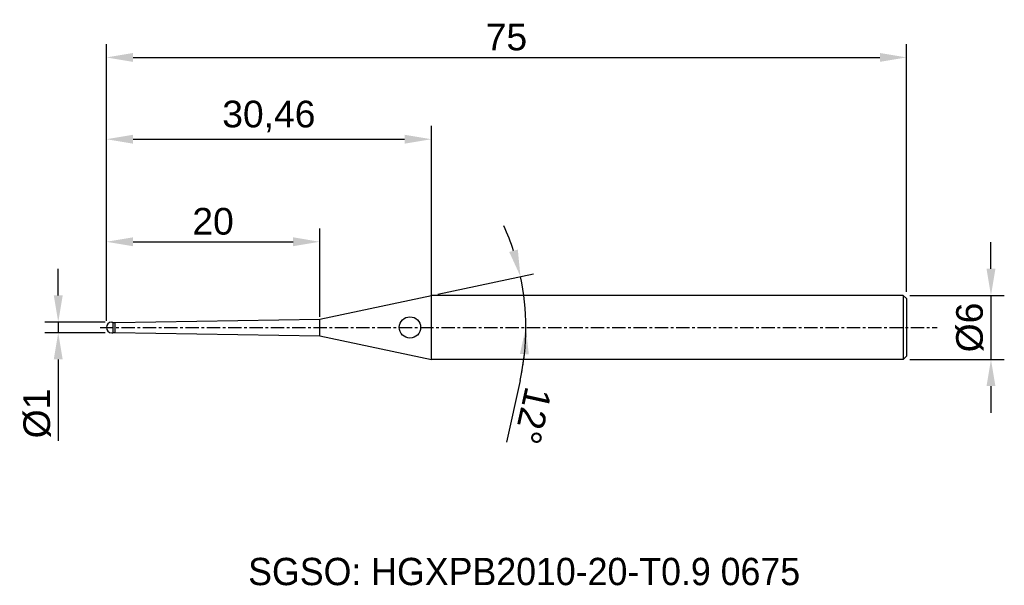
# Model space of a CAD drawing. Header units: millimetres. Extents: x 7885.8 to 7978.1, y 6079.1 to 6132.1.
import ezdxf
from ezdxf.enums import TextEntityAlignment as Align

# ---------------------------------------------------------------- set-up
doc = ezdxf.new("R2010")
doc.units = ezdxf.units.MM
doc.linetypes.add('CENTER', pattern=[2, 1.25, -0.25, 0.25, -0.25])
for name, color, linetype, lineweight in [('1', 4, 'Continuous', 25), ('SK1', 4, 'Continuous', 25), ('SK4', 2, 'Continuous', 25), ('SK6', 5, 'Continuous', 25)]:
    doc.layers.add(name, color=color, linetype=linetype, lineweight=lineweight)
doc.styles.add('MS PGothic', font='txt')
doc.styles.get("Standard").update_dxf_attribs({"font": 'arial.ttf'})
doc.dimstyles.new('ISO-25', dxfattribs={"dimtxt": 2.5, "dimasz": 2.5, "dimexe": 1.25, "dimexo": 0.625, "dimtad": 1, "dimtxsty": 'Standard', "dimcen": 2.5, "dimadec": 0, "dimazin": 0, "dimtfac": 1, "dimtmove": 0, "dimatfit": 3, "dimfxl": 1, "dimarcsym": 0})

# ---------------------------------------------------------------- blocks, each defined once
blk = doc.blocks.new('*D27')
at = {"color": 0, "linetype": 'ByBlock', "lineweight": -2, "transparency": 16777216}
for p, q in [((7976.829, 6108.788), (7976.829, 6111.288)), ((7969.237, 6106.288), (7978.079, 6106.288)), ((7976.829, 6106.288), (7976.829, 6100.288)), ((7969.237, 6100.288), (7978.079, 6100.288)), ((7976.829, 6097.788), (7976.829, 6095.288))]:
    blk.add_line(p, q, dxfattribs=at)
at = {"color": 0, "linetype": 'ByBlock', "transparency": 16777216}
for points in [[(7976.412, 6108.788), (7977.246, 6108.788), (7976.829, 6106.288)], [(7976.412, 6097.788), (7977.246, 6097.788), (7976.829, 6100.288)]]:
    blk.add_solid(points, dxfattribs=at)
at = {"layer": 'Defpoints', "color": 0, "linetype": 'ByBlock', "transparency": 16777216}
for p in [(7968.612, 6106.288), (7968.612, 6100.288), (7976.829, 6100.288)]:
    blk.add_point(p, dxfattribs=at)
at = {"color": 0, "linetype": 'ByBlock', "transparency": 16777216, "insert": (7974.858, 6103.288), "char_height": 2.5, "attachment_point": 5, "rotation": 90}
blk.add_mtext('{\\fArial|b0|i0|c134|p34;%%C}6', dxfattribs=at)
blk = doc.blocks.new('*D28')
at = {"color": 0, "linetype": 'ByBlock', "lineweight": -2, "transparency": 16777216}
for p, q in [((7889.399, 6106.288), (7889.399, 6108.788)), ((7893.787, 6103.788), (7888.149, 6103.788)), ((7889.399, 6103.788), (7889.399, 6102.788)), ((7893.787, 6102.788), (7888.149, 6102.788)), ((7889.399, 6100.288), (7889.399, 6092.662))]:
    blk.add_line(p, q, dxfattribs=at)
at = {"color": 0, "linetype": 'ByBlock', "transparency": 16777216}
for points in [[(7888.982, 6106.288), (7889.816, 6106.288), (7889.399, 6103.788)], [(7888.982, 6100.288), (7889.816, 6100.288), (7889.399, 6102.788)]]:
    blk.add_solid(points, dxfattribs=at)
at = {"layer": 'Defpoints', "color": 0, "linetype": 'ByBlock', "transparency": 16777216}
for p in [(7894.412, 6103.788), (7889.399, 6102.788), (7894.412, 6102.788)]:
    blk.add_point(p, dxfattribs=at)
at = {"color": 0, "linetype": 'ByBlock', "transparency": 16777216, "insert": (7887.428, 6095.225), "char_height": 2.5, "attachment_point": 5, "rotation": 90}
blk.add_mtext('{\\fArial|b0|i0|c134|p34;%%C}1', dxfattribs=at)
blk = doc.blocks.new('*D30')
at = {"color": 0, "linetype": 'ByBlock', "lineweight": -2, "transparency": 16777216}
for p, q in [((7893.912, 6103.913), (7893.912, 6112.571)), ((7913.912, 6104.277), (7913.912, 6112.571)), ((7896.412, 6111.321), (7911.412, 6111.321))]:
    blk.add_line(p, q, dxfattribs=at)
at = {"color": 0, "linetype": 'ByBlock', "transparency": 16777216}
for points in [[(7896.412, 6111.738), (7896.412, 6110.905), (7893.912, 6111.321)], [(7911.412, 6111.738), (7911.412, 6110.905), (7913.912, 6111.321)]]:
    blk.add_solid(points, dxfattribs=at)
at = {"layer": 'Defpoints', "color": 0, "linetype": 'ByBlock', "transparency": 16777216}
for p in [(7913.912, 6111.321), (7893.912, 6103.288), (7913.912, 6103.652)]:
    blk.add_point(p, dxfattribs=at)
at = {"color": 0, "linetype": 'ByBlock', "transparency": 16777216, "insert": (7903.912, 6113.223), "char_height": 2.5, "attachment_point": 5}
blk.add_mtext('20', dxfattribs=at)
blk = doc.blocks.new('*D31')
at = {"color": 0, "linetype": 'ByBlock', "lineweight": -2, "transparency": 16777216}
for p, q in [((7893.912, 6103.913), (7893.912, 6122.183)), ((7924.372, 6105.913), (7924.372, 6122.183)), ((7896.412, 6120.933), (7921.872, 6120.933))]:
    blk.add_line(p, q, dxfattribs=at)
at = {"color": 0, "linetype": 'ByBlock', "transparency": 16777216}
for points in [[(7896.412, 6121.35), (7896.412, 6120.517), (7893.912, 6120.933)], [(7921.872, 6121.35), (7921.872, 6120.517), (7924.372, 6120.933)]]:
    blk.add_solid(points, dxfattribs=at)
at = {"layer": 'Defpoints', "color": 0, "linetype": 'ByBlock', "transparency": 16777216}
for p in [(7924.372, 6120.933), (7924.372, 6105.288), (7893.912, 6103.288)]:
    blk.add_point(p, dxfattribs=at)
at = {"color": 0, "linetype": 'ByBlock', "transparency": 16777216, "insert": (7909.142, 6123.061), "char_height": 2.5, "attachment_point": 5}
blk.add_mtext('30,46', dxfattribs=at)
blk = doc.blocks.new('*D32')
at = {"color": 0, "linetype": 'ByBlock', "lineweight": -2, "transparency": 16777216}
for p, q in [((7893.912, 6103.913), (7893.912, 6129.848)), ((7968.912, 6106.613), (7968.912, 6129.848)), ((7896.412, 6128.598), (7966.412, 6128.598))]:
    blk.add_line(p, q, dxfattribs=at)
at = {"color": 0, "linetype": 'ByBlock', "transparency": 16777216}
for points in [[(7896.412, 6129.014), (7896.412, 6128.181), (7893.912, 6128.598)], [(7966.412, 6129.014), (7966.412, 6128.181), (7968.912, 6128.598)]]:
    blk.add_solid(points, dxfattribs=at)
at = {"layer": 'Defpoints', "color": 0, "linetype": 'ByBlock', "transparency": 16777216}
for p in [(7968.912, 6128.598), (7968.912, 6105.988), (7893.912, 6103.288)]:
    blk.add_point(p, dxfattribs=at)
at = {"color": 0, "linetype": 'ByBlock', "transparency": 16777216, "insert": (7931.412, 6130.494), "char_height": 2.5, "attachment_point": 5}
blk.add_mtext('75', dxfattribs=at)
blk = doc.blocks.new('*D48')
at = {"color": 0, "linetype": 'ByBlock', "lineweight": -2, "transparency": 16777216}
for p, q in [((7924.983, 6106.418), (7933.951, 6108.324)), ((7932.686, 6098.318), (7931.405, 6092.539))]:
    blk.add_line(p, q, dxfattribs=at)
for start, end in [(18.23851, 24.47701), (0, 12), (347.5044, 0), (347.52299, 353.76149)]:
    blk.add_arc((7910.258, 6103.288), 22.972, start, end, dxfattribs=at)
at = {"color": 0, "linetype": 'ByBlock', "transparency": 16777216}
for points in [[(7932.478, 6110.586), (7931.673, 6110.369), (7932.728, 6108.064)], [(7932.678, 6100.815), (7933.51, 6100.769), (7933.23, 6103.288)]]:
    blk.add_solid(points, dxfattribs=at)
at = {"layer": 'Defpoints', "color": 0, "linetype": 'ByBlock', "transparency": 16777216}
for p in [(7924.372, 6106.288), (7933.006, 6106.485), (7893.331, 6103.288), (7913.912, 6104.065), (7971.773, 6103.288)]:
    blk.add_point(p, dxfattribs=at)
at = {"color": 0, "linetype": 'ByBlock', "transparency": 16777216, "insert": (7933.881, 6095.022), "char_height": 2.5, "attachment_point": 5, "rotation": 257.5044}
blk.add_mtext('12°', dxfattribs=at)

msp = doc.modelspace()

# ---------------------------------------------------------------- linework, layer by layer
at = {"color": 4, "linetype": 'ByBlock'}
for p, q in [((7924.372, 6100.288), (7924.372, 6106.288)), ((7894.712, 6103.763), (7913.912, 6104.065)), ((7913.912, 6102.512), (7913.912, 6104.065)), ((7894.712, 6102.813), (7913.912, 6102.512))]:
    msp.add_line(p, q, dxfattribs=at)
at = {"layer": '1', "color": 4, "linetype": 'Continuous'}
msp.add_circle((7922.37, 6103.288), 1, dxfattribs=at)
at = {"layer": 'SK1', "color": 4, "linetype": 'Continuous'}
for p, q in [((7913.912, 6104.065), (7924.372, 6106.288)), ((7913.912, 6102.512), (7924.372, 6100.288))]:
    msp.add_line(p, q, dxfattribs=at)
at = {"layer": 'SK1', "linetype": 'Continuous'}
for p, q in [((7968.612, 6106.288), (7924.372, 6106.288)), ((7968.612, 6106.288), (7968.912, 6105.988)), ((7968.612, 6106.288), (7968.612, 6100.288)), ((7968.912, 6105.988), (7968.912, 6100.588)), ((7894.412, 6103.788), (7894.512, 6103.788)), ((7894.512, 6103.788), (7894.512, 6102.813)), ((7894.512, 6103.763), (7894.712, 6103.763)), ((7894.712, 6103.763), (7894.712, 6102.813)), ((7894.412, 6102.788), (7894.512, 6102.788)), ((7894.512, 6102.788), (7894.512, 6102.813)), ((7894.512, 6102.813), (7894.712, 6102.813)), ((7968.912, 6100.588), (7968.612, 6100.288)), ((7968.612, 6100.288), (7924.372, 6100.288))]:
    msp.add_line(p, q, dxfattribs=at)
for start, end in [(90, 180), (180, 270)]:
    msp.add_arc((7894.412, 6103.288), 0.5, start, end, dxfattribs=at)
at = {"layer": 'SK4', "linetype": 'CENTER'}
msp.add_line((7893.331, 6103.288), (7971.773, 6103.288), dxfattribs=at)

# ---------------------------------------------------------------- texts
at = {"layer": 'SK6', "color": 5, "linetype": 'Continuous', "style": 'MS PGothic'}
msp.add_text('SGSO: HGXPB2010-20-T0.9 0675', height=2.55961, dxfattribs=at).set_placement((7907.202, 6078.369), align=Align.BOTTOM_LEFT)

# ---------------------------------------------------------------- dimensions: what is measured, and where the dimension line sits
at = {"linetype": 'ByBlock'}
for base, p2, picture, middle in [((7968.912, 6128.598), (7968.912, 6105.988), '*D32', (7931.412, 6130.494)), ((7924.372, 6120.933), (7924.372, 6105.288), '*D31', (7909.142, 6123.061)), ((7913.912, 6111.321), (7913.912, 6103.652), '*D30', (7903.912, 6113.223))]:
    dim = msp.add_linear_dim(base=base, p1=(7893.912, 6103.288), p2=p2, dimstyle='ISO-25', dxfattribs=at)
    dim.commit()
    dim.dimension.update_dxf_attribs({"geometry": picture, "text_midpoint": middle})
dim = msp.add_angular_dim_2l(base=(7933.006, 6106.485), line1=((7893.331, 6103.288), (7971.773, 6103.288)), line2=((7913.912, 6104.065), (7924.372, 6106.288)), dimstyle='ISO-25', dxfattribs=at)
dim.commit()
dim.dimension.update_dxf_attribs({"geometry": '*D48', "text_midpoint": (7933.881, 6095.022)})
for base, p1, p2, picture, middle in [((7976.829, 6100.288), (7968.612, 6106.288), (7968.612, 6100.288), '*D27', (7974.858, 6103.288)), ((7889.399, 6102.788), (7894.412, 6103.788), (7894.412, 6102.788), '*D28', (7887.428, 6095.225))]:
    dim = msp.add_linear_dim(base=base, p1=p1, p2=p2, angle=90, text='{\\fArial|b0|i0|c134|p34;%%C}<>', dimstyle='ISO-25', dxfattribs=at)
    dim.commit()
    dim.dimension.update_dxf_attribs({"geometry": picture, "text_midpoint": middle})

doc.saveas('drawing.dxf')
